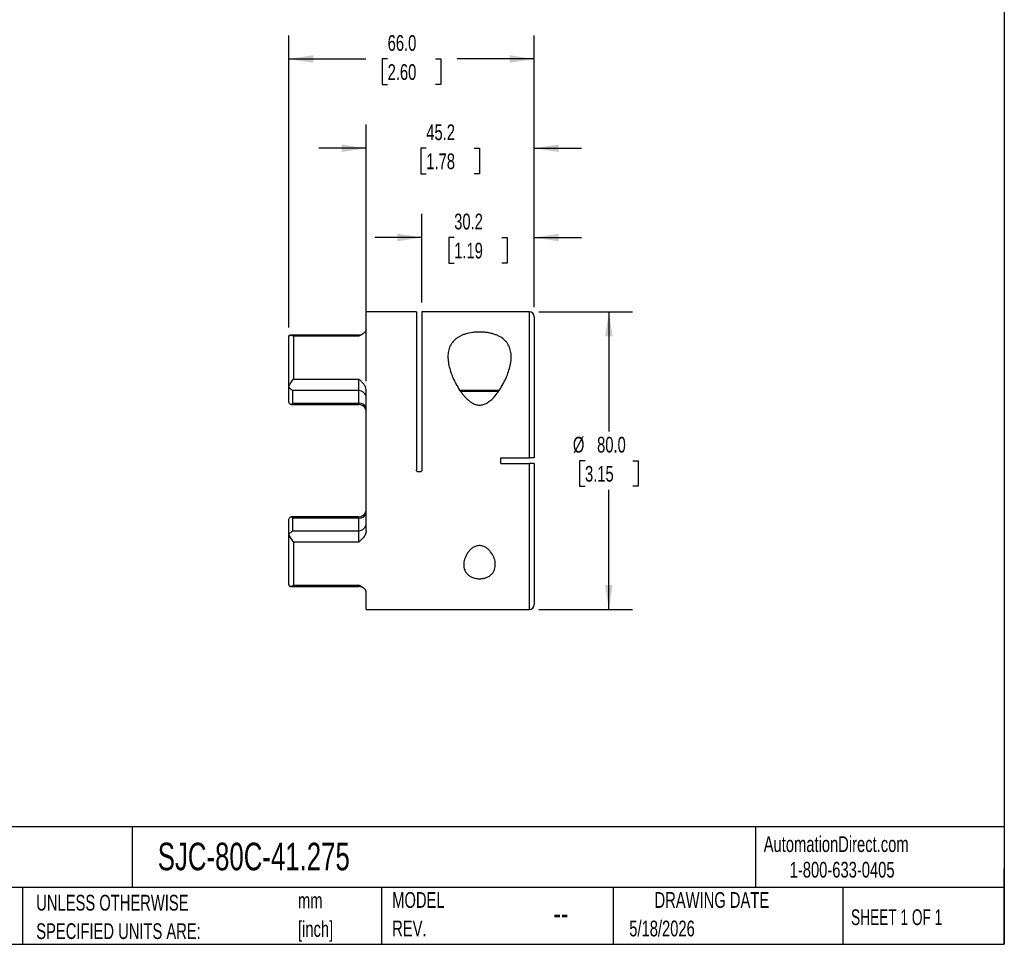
# Model space of a CAD drawing. Header units: millimetres. Extents: x 13 to 546, y 13 to 419.
# Tile 3 of 4: x 281 to 546, y 13 to 261. Entities that reach past the tile are written whole.
import ezdxf

# ---------------------------------------------------------------- set-up
doc = ezdxf.new("R2010")
doc.units = ezdxf.units.MM
doc.header["$LTSCALE"] = 2
doc.linetypes.add('SLD-Solid', pattern=[0])
doc.layers.add('DIMENSIONS', color=140, linetype='SLD-Solid', lineweight=25)
doc.layers.add('TEXT', color=140, linetype='SLD-Solid', lineweight=25)
doc.styles.add('SLDTEXTSTYLE0', font='TXT', dxfattribs={"width": 0.7})
doc.styles.add('SLDTEXTSTYLE1', font='TXT', dxfattribs={"width": 0.65})
doc.dimstyles.new('SLDDIMSTYLE1', dxfattribs={"dimtxt": 4.316016, "dimasz": 6.604, "dimexe": 0, "dimexo": 0.0625, "dimgap": 1.079004, "dimtad": 0, "dimtih": 1, "dimtoh": 1, "dimdec": 1, "dimrnd": 1e-09, "dimzin": 12, "dimdsep": 46, "dimtxsty": 'SLDTEXTSTYLE0', "dimsah": 1, "dimcen": 0.09, "dimadec": 0, "dimazin": 3, "dimtfac": 1, "dimtdec": 1, "dimtmove": 0, "dimatfit": 0, "dimfxl": 0, "dimfrac": 2, "dimtolj": 1, "dimtzin": 12, "dimarcsym": 0})
doc.dimstyles.new('SLDDIMSTYLE2', dxfattribs={"dimtxt": 4.316016, "dimasz": 6.604, "dimexe": 0, "dimexo": 0.0625, "dimgap": 1.079004, "dimtad": 0, "dimtih": 1, "dimtoh": 1, "dimdec": 1, "dimrnd": 1e-09, "dimzin": 4, "dimdsep": 46, "dimtxsty": 'SLDTEXTSTYLE0', "dimsah": 1, "dimcen": 0.09, "dimadec": 0, "dimazin": 1, "dimtfac": 1, "dimtdec": 1, "dimtofl": 0, "dimtmove": 0, "dimatfit": 3, "dimfxl": 0, "dimfrac": 2, "dimtolj": 1, "dimtzin": 12, "dimarcsym": 0})

# ---------------------------------------------------------------- blocks, each defined once
blk = doc.blocks.new('SW_NOTE_0')
at = {"layer": 'TEXT', "color": 0, "char_height": 4.233, "attachment_point": 1, "style": 'SLDTEXTSTYLE0'}
for s, insert in [('mm', (0, 5.46)), ('[inch]', (0, -2.19))]:
    blk.add_mtext(s, dxfattribs=dict(at, insert=insert))
blk = doc.blocks.new('SW_NOTE_0_1')
at = {"layer": 'TEXT', "color": 0, "char_height": 4.2333, "attachment_point": 1, "style": 'SLDTEXTSTYLE0'}
for s, insert in [('UNLESS OTHERWISE', (0, 5.46)), ('SPECIFIED UNITS ARE:', (0, -2.19))]:
    blk.add_mtext(s, dxfattribs=dict(at, insert=insert))
blk = doc.blocks.new('SW_NOTE_0_6')
at = {"layer": 'TEXT', "color": 0, "char_height": 4.233, "attachment_point": 1, "style": 'SLDTEXTSTYLE0'}
for s, insert in [('MODEL', (0, 5.46)), ('REV.', (0, -2.19))]:
    blk.add_mtext(s, dxfattribs=dict(at, insert=insert))
blk = doc.blocks.new('_D_1')
at = {"layer": 'DIMENSIONS'}
for p, q in [((389.47, 185.26), (389.47, 209.07)), ((419.67, 183.96), (419.67, 209.07)), ((389.47, 202.72), (376.77, 202.72)), ((398.15, 202.72), (396.7, 202.72)), ((396.7, 202.72), (396.7, 195.86)), ((410.98, 202.72), (412.43, 202.72)), ((412.43, 202.72), (412.43, 195.86)), ((419.67, 202.72), (432.37, 202.72)), ((396.7, 195.86), (398.15, 195.86)), ((412.43, 195.86), (410.98, 195.86))]:
    blk.add_line(p, q, dxfattribs=at)
for points in [[(389.47, 202.72), (382.86, 203.74), (382.86, 201.7)], [(419.67, 202.72), (426.27, 201.7), (426.27, 203.74)]]:
    blk.add_solid(points, dxfattribs=at)
at = {"layer": 'DIMENSIONS', "char_height": 4.233, "attachment_point": 1, "style": 'SLDTEXTSTYLE0'}
for s, insert in [('30.2', (398.15, 209.14)), ('1.19', (398.15, 201.32))]:
    blk.add_mtext(s, dxfattribs=dict(at, insert=insert))
blk = doc.blocks.new('_D_2')
at = {"layer": 'DIMENSIONS'}
for p, q in [((374.47, 164.14), (374.47, 233.07)), ((419.67, 183.96), (419.67, 233.07)), ((374.47, 226.72), (361.77, 226.72)), ((390.65, 226.72), (389.2, 226.72)), ((389.2, 226.72), (389.2, 219.86)), ((403.48, 226.72), (404.93, 226.72)), ((404.93, 226.72), (404.93, 219.86)), ((419.67, 226.72), (432.37, 226.72)), ((389.2, 219.86), (390.65, 219.86)), ((404.93, 219.86), (403.48, 219.86))]:
    blk.add_line(p, q, dxfattribs=at)
for points in [[(374.47, 226.72), (367.86, 227.74), (367.86, 225.7)], [(419.67, 226.72), (426.27, 225.7), (426.27, 227.74)]]:
    blk.add_solid(points, dxfattribs=at)
at = {"layer": 'DIMENSIONS', "char_height": 4.233, "attachment_point": 1, "style": 'SLDTEXTSTYLE0'}
for s, insert in [('45.2', (390.65, 233.14)), ('1.78', (390.65, 225.32))]:
    blk.add_mtext(s, dxfattribs=dict(at, insert=insert))
blk = doc.blocks.new('_D_3')
at = {"layer": 'DIMENSIONS'}
for p, q in [((353.67, 178.52), (353.67, 257.07)), ((419.67, 183.96), (419.67, 257.07)), ((353.67, 250.72), (374.4, 250.72)), ((380.25, 250.72), (378.8, 250.72)), ((378.8, 250.72), (378.8, 243.86)), ((393.08, 250.72), (394.53, 250.72)), ((394.53, 250.72), (394.53, 243.86)), ((419.67, 250.72), (398.93, 250.72)), ((378.8, 243.86), (380.25, 243.86)), ((394.53, 243.86), (393.08, 243.86))]:
    blk.add_line(p, q, dxfattribs=at)
for points in [[(353.67, 250.72), (360.27, 249.7), (360.27, 251.74)], [(419.67, 250.72), (413.06, 251.74), (413.06, 249.7)]]:
    blk.add_solid(points, dxfattribs=at)
at = {"layer": 'DIMENSIONS', "char_height": 4.233, "attachment_point": 1, "style": 'SLDTEXTSTYLE0'}
for s, insert in [('66.0', (380.25, 257.14)), ('2.60', (380.25, 249.32))]:
    blk.add_mtext(s, dxfattribs=dict(at, insert=insert))
blk = doc.blocks.new('_D_4')
at = {"layer": 'DIMENSIONS'}
for p, q in [((420.91, 182.72), (446.09, 182.72)), ((439.74, 182.72), (439.74, 150.55)), ((433.33, 142.72), (431.88, 142.72)), ((431.88, 142.72), (431.88, 135.86)), ((446.15, 142.72), (447.6, 142.72)), ((447.6, 142.72), (447.6, 135.86)), ((431.88, 135.86), (433.33, 135.86)), ((447.6, 135.86), (446.15, 135.86)), ((439.74, 102.72), (439.74, 134.89)), ((420.91, 102.72), (446.09, 102.72))]:
    blk.add_line(p, q, dxfattribs=at)
for points in [[(439.74, 182.72), (438.72, 176.12), (440.75, 176.12)], [(439.74, 102.72), (440.75, 109.32), (438.72, 109.32)]]:
    blk.add_solid(points, dxfattribs=at)
at = {"layer": 'DIMENSIONS', "char_height": 4.233, "attachment_point": 1, "style": 'SLDTEXTSTYLE0'}
for s, insert in [('%%c', (430.07, 149.14)), ('80.0', (436.58, 149.14)), ('3.15', (433.33, 141.32))]:
    blk.add_mtext(s, dxfattribs=dict(at, insert=insert))

msp = doc.modelspace()

# ---------------------------------------------------------------- linework, layer by layer
for p, q in [((387.97, 182.72), (374.47, 182.72)), ((374.47, 177.98), (374.47, 182.72)), ((387.97, 182.72), (387.97, 140.22)), ((418.37, 182.72), (389.47, 182.72)), ((389.47, 182.72), (389.47, 140.22)), ((418.37, 143.47), (418.37, 182.72)), ((419.67, 181.42), (419.67, 143.47)), ((353.67, 162.5), (353.67, 175.98)), ((372.47, 176.5), (354.12, 176.5)), ((354.97, 176.17), (354.97, 164.66)), ((372.47, 176.17), (354.97, 176.17)), ((372.47, 176.17), (372.47, 176.5)), ((354.97, 164.66), (372.47, 164.66)), ((372.47, 161.56), (372.47, 164.66)), ((353.67, 158.66), (353.67, 162.5)), ((372.47, 161.56), (354.67, 161.56)), ((354.67, 161.56), (354.67, 158.2)), ((372.47, 158.2), (372.47, 161.56)), ((374.47, 123.84), (374.47, 161.6)), ((399.59, 161.72), (410.31, 161.72)), ((410.06, 161.32), (399.85, 161.32)), ((354.26, 157.84), (372.47, 157.84)), ((354.67, 158.2), (372.47, 158.2)), ((372.47, 157.84), (372.47, 158.2)), ((410.71, 143.47), (418.37, 143.47)), ((410.71, 141.97), (418.37, 141.97)), ((418.37, 102.72), (418.37, 141.97)), ((419.67, 141.97), (419.67, 104.02)), ((388.97, 139.72), (388.47, 139.72)), ((372.47, 127.6), (354.26, 127.6)), ((354.67, 127.24), (354.67, 123.88)), ((372.47, 127.24), (354.67, 127.24)), ((372.47, 127.24), (372.47, 127.6)), ((372.47, 123.88), (372.47, 127.24)), ((353.67, 122.94), (353.67, 126.78)), ((353.67, 109.46), (353.67, 122.94)), ((354.67, 123.88), (372.47, 123.88)), ((372.47, 120.78), (372.47, 123.88)), ((354.97, 120.78), (354.97, 109.27)), ((372.47, 120.78), (354.97, 120.78)), ((354.12, 108.94), (372.47, 108.94)), ((354.97, 109.27), (372.47, 109.27)), ((372.47, 108.94), (372.47, 109.27)), ((374.47, 102.72), (374.47, 107.46)), ((374.47, 102.72), (418.37, 102.72))]:
    msp.add_line(p, q)
for centre, radius, start, end in [((418.37, 181.42), 1.3, 0, 90), ((372.47, 178.5), 2, 270, 305.3642), ((372.47, 159.56), 2, 0, 90), ((372.63, 156.36), 1.85, 6.1411, 95.0427), ((372.47, 155.84), 2, 21.7172, 90), ((372.63, 129.08), 1.85, 264.9573, 353.8589), ((372.47, 129.6), 2, 270, 338.264), ((372.47, 125.88), 2, 270, 0), ((372.47, 106.94), 2, 54.8633, 90), ((418.37, 104.02), 1.3, 270, 0)]:
    msp.add_arc(centre, radius, start, end)
for points, knots in [([(374.47, 177.98), (374.47, 177.82), (374.4, 177.65), (374.17, 177.32), (374.01, 177.17), (373.63, 176.86), (373.41, 176.72), (372.95, 176.44), (372.71, 176.3), (372.47, 176.17)], [0, 0, 0, 0, 0.25, 0.25, 0.5, 0.5, 0.75, 0.75, 1, 1, 1, 1]), ([(353.67, 176.18), (353.69, 176.24), (353.71, 176.29), (353.77, 176.37), (353.81, 176.41), (353.94, 176.48), (354.05, 176.5), (354.29, 176.49), (354.42, 176.45), (354.69, 176.34), (354.83, 176.26), (354.97, 176.17)], [0, 0, 0, 0, 0.125, 0.125, 0.25, 0.25, 0.5, 0.5, 0.75, 0.75, 1, 1, 1, 1]), ([(413.47, 170.68), (413.47, 169.65), (413.29, 168.59), (412.84, 166.96), (412.66, 166.4), (412.23, 165.28), (411.99, 164.73), (411.45, 163.62), (411.15, 163.06), (410.66, 162.24), (410.49, 161.97), (410.12, 161.42), (409.93, 161.15), (409.33, 160.36), (408.9, 159.84), (408.17, 159.13), (407.91, 158.9), (407.35, 158.48), (407.06, 158.29), (406.42, 157.97), (406.09, 157.84), (405.57, 157.72), (405.39, 157.69), (405.03, 157.67), (404.85, 157.67), (404.49, 157.7), (404.32, 157.73), (403.97, 157.81), (403.8, 157.87), (403.3, 158.06), (402.99, 158.23), (402.4, 158.61), (402.12, 158.82), (401.61, 159.28), (401.37, 159.51), (400.9, 160.01), (400.68, 160.27), (400.27, 160.79), (400.07, 161.05), (399.5, 161.86), (399.16, 162.4), (398.54, 163.51), (398.25, 164.07), (397.49, 165.74), (397.09, 166.85), (396.69, 168.48), (396.59, 169.02), (396.5, 169.82), (396.48, 170.08), (396.46, 170.6), (396.46, 170.85), (396.5, 171.61), (396.57, 172.09), (396.76, 172.79), (396.83, 173.02), (397.01, 173.47), (397.12, 173.69), (397.48, 174.32), (397.78, 174.71), (398.34, 175.25), (398.54, 175.43), (398.98, 175.75), (399.21, 175.9), (399.71, 176.18), (399.97, 176.31), (400.53, 176.55), (400.82, 176.66), (401.75, 176.95), (402.41, 177.09), (403.45, 177.23), (403.81, 177.26), (404.52, 177.3), (404.88, 177.31), (405.59, 177.29), (405.95, 177.27), (406.66, 177.21), (407, 177.16), (407.68, 177.04), (408.01, 176.97), (408.65, 176.8), (408.97, 176.71), (409.55, 176.49), (409.83, 176.37), (410.37, 176.11), (410.62, 175.96), (411.32, 175.51), (411.72, 175.16), (412.23, 174.59), (412.38, 174.39), (412.65, 173.98), (412.77, 173.77), (412.97, 173.34), (413.06, 173.12), (413.21, 172.66), (413.28, 172.42), (413.42, 171.7), (413.47, 171.2), (413.47, 170.68)], [0, 0, 0, 0, 0.0625, 0.0625, 0.09375, 0.09375, 0.125, 0.125, 0.15625, 0.15625, 0.171875, 0.171875, 0.1875, 0.1875, 0.21875, 0.21875, 0.234375, 0.234375, 0.25, 0.25, 0.265625, 0.265625, 0.273437, 0.273437, 0.28125, 0.28125, 0.289062, 0.289062, 0.296875, 0.296875, 0.3125, 0.3125, 0.328125, 0.328125, 0.34375, 0.34375, 0.359375, 0.359375, 0.375, 0.375, 0.40625, 0.40625, 0.4375, 0.4375, 0.5, 0.5, 0.53125, 0.53125, 0.546875, 0.546875, 0.5625, 0.5625, 0.59375, 0.59375, 0.609375, 0.609375, 0.625, 0.625, 0.65625, 0.65625, 0.671875, 0.671875, 0.6875, 0.6875, 0.703125, 0.703125, 0.71875, 0.71875, 0.75, 0.75, 0.765625, 0.765625, 0.78125, 0.78125, 0.796875, 0.796875, 0.8125, 0.8125, 0.828125, 0.828125, 0.84375, 0.84375, 0.859375, 0.859375, 0.875, 0.875, 0.90625, 0.90625, 0.921875, 0.921875, 0.9375, 0.9375, 0.953125, 0.953125, 0.96875, 0.96875, 1, 1, 1, 1]), ([(353.67, 162.48), (353.69, 162.57), (353.71, 162.67), (353.77, 162.87), (353.81, 162.97), (353.94, 163.26), (354.05, 163.46), (354.29, 163.83), (354.42, 164.01), (354.69, 164.35), (354.83, 164.51), (354.97, 164.66)], [0, 0, 0, 0, 0.125, 0.125, 0.25, 0.25, 0.5, 0.5, 0.75, 0.75, 1, 1, 1, 1]), ([(374.47, 161.6), (374.47, 161.91), (374.4, 162.21), (374.17, 162.79), (374.01, 163.06), (373.63, 163.56), (373.41, 163.79), (372.95, 164.24), (372.71, 164.45), (372.47, 164.66)], [0, 0, 0, 0, 0.25, 0.25, 0.5, 0.5, 0.75, 0.75, 1, 1, 1, 1]), ([(353.67, 162.48), (353.8, 162.36), (353.92, 162.24), (354.15, 162.03), (354.26, 161.93), (354.44, 161.76), (354.52, 161.69), (354.63, 161.59), (354.67, 161.56), (354.67, 161.56)], [0, 0, 0, 0, 0.25, 0.25, 0.5, 0.5, 0.75, 0.75, 1, 1, 1, 1]), ([(353.99, 157.88), (353.94, 157.95), (353.9, 158.02), (353.82, 158.16), (353.79, 158.23), (353.7, 158.43), (353.67, 158.56), (353.67, 158.66)], [0, 0, 0, 0, 0.25, 0.25, 0.5, 0.5, 1, 1, 1, 1]), ([(354.67, 158.2), (354.67, 158.11), (354.65, 158.04), (354.58, 157.93), (354.52, 157.9), (354.4, 157.85), (354.33, 157.84), (354.17, 157.85), (354.08, 157.86), (353.99, 157.88)], [0, 0, 0, 0, 0.25, 0.25, 0.5, 0.5, 0.75, 0.75, 1, 1, 1, 1]), ([(374.47, 155.87), (374.46, 156.01), (374.44, 156.26), (374.35, 156.49), (374.31, 156.58)], [0, 0, 0, 0, 0.587927, 1, 1, 1, 1]), ([(419.67, 143.47), (419.67, 143.47), (419.63, 143.47), (419.53, 143.47), (419.49, 143.47), (419.4, 143.47), (419.34, 143.47), (419.16, 143.47), (419.02, 143.47), (418.71, 143.47), (418.54, 143.47), (418.37, 143.47)], [0, 0, 0, 0, 0.25, 0.25, 0.375, 0.375, 0.5, 0.5, 0.75, 0.75, 1, 1, 1, 1]), ([(419.67, 141.97), (419.67, 141.97), (419.63, 141.97), (419.53, 141.97), (419.49, 141.97), (419.4, 141.97), (419.34, 141.97), (419.16, 141.97), (419.02, 141.97), (418.71, 141.97), (418.54, 141.97), (418.37, 141.97)], [0, 0, 0, 0, 0.25, 0.25, 0.375, 0.375, 0.5, 0.5, 0.75, 0.75, 1, 1, 1, 1]), ([(388.47, 139.72), (388.33, 139.72), (388.2, 139.77), (388.02, 139.96), (387.97, 140.09), (387.97, 140.22)], [0, 0, 0, 0, 0.5, 0.5, 1, 1, 1, 1]), ([(389.47, 140.22), (389.47, 140.09), (389.41, 139.96), (389.23, 139.77), (389.1, 139.72), (388.97, 139.72)], [0, 0, 0, 0, 0.5, 0.5, 1, 1, 1, 1]), ([(353.67, 126.78), (353.67, 126.83), (353.67, 126.88), (353.7, 127.01), (353.73, 127.07), (353.81, 127.27), (353.9, 127.42), (353.99, 127.55)], [0, 0, 0, 0, 0.25, 0.25, 0.5, 0.5, 1, 1, 1, 1]), ([(353.99, 127.55), (354.08, 127.58), (354.17, 127.59), (354.33, 127.6), (354.4, 127.59), (354.52, 127.54), (354.58, 127.51), (354.65, 127.4), (354.67, 127.33), (354.67, 127.24)], [0, 0, 0, 0, 0.25, 0.25, 0.5, 0.5, 0.75, 0.75, 1, 1, 1, 1]), ([(374.31, 128.86), (374.35, 128.95), (374.44, 129.18), (374.46, 129.42), (374.47, 129.57)], [0, 0, 0, 0, 0.414043, 1, 1, 1, 1]), ([(354.67, 123.88), (354.67, 123.88), (354.63, 123.85), (354.52, 123.75), (354.44, 123.68), (354.16, 123.42), (353.93, 123.2), (353.67, 122.96)], [0, 0, 0, 0, 0.25, 0.25, 0.5, 0.5, 1, 1, 1, 1]), ([(353.67, 122.96), (353.69, 122.87), (353.71, 122.77), (353.77, 122.57), (353.81, 122.47), (353.94, 122.18), (354.05, 121.98), (354.29, 121.61), (354.42, 121.43), (354.69, 121.09), (354.83, 120.93), (354.97, 120.78)], [0, 0, 0, 0, 0.125, 0.125, 0.25, 0.25, 0.5, 0.5, 0.75, 0.75, 1, 1, 1, 1]), ([(374.47, 123.84), (374.47, 123.66), (374.44, 123.48), (374.36, 123.13), (374.3, 122.96), (374.07, 122.46), (373.86, 122.16), (373.62, 121.88)], [0, 0, 0, 0, 0.25, 0.25, 0.5, 0.5, 1, 1, 1, 1]), ([(400.72, 114.75), (400.72, 115.25), (400.8, 115.75), (401.1, 116.75), (401.33, 117.25), (401.78, 117.97), (401.95, 118.2), (402.34, 118.66), (402.56, 118.87), (403.05, 119.27), (403.32, 119.44), (403.77, 119.65), (403.92, 119.72), (404.25, 119.81), (404.42, 119.85), (404.76, 119.89), (404.93, 119.9), (405.28, 119.89), (405.45, 119.86), (405.78, 119.79), (405.95, 119.74), (406.26, 119.61), (406.4, 119.54), (406.69, 119.38), (406.83, 119.3), (407.08, 119.11), (407.2, 119.01), (407.54, 118.7), (407.75, 118.48), (408.3, 117.79), (408.57, 117.3), (408.89, 116.55), (408.97, 116.3), (409.11, 115.8), (409.15, 115.55), (409.21, 115.05), (409.22, 114.8), (409.2, 114.32), (409.17, 114.08), (409.06, 113.61), (408.98, 113.38), (408.78, 112.93), (408.65, 112.72), (408.34, 112.32), (408.16, 112.13), (407.73, 111.79), (407.49, 111.63), (406.95, 111.36), (406.66, 111.25), (406.19, 111.12), (406.02, 111.08), (405.69, 111.03), (405.52, 111.01), (405.01, 110.97), (404.66, 110.98), (404.15, 111.04), (403.98, 111.07), (403.66, 111.14), (403.5, 111.18), (403.19, 111.28), (403.05, 111.34), (402.77, 111.46), (402.63, 111.53), (402.25, 111.75), (402.02, 111.92), (401.63, 112.28), (401.46, 112.48), (401.18, 112.89), (401.06, 113.11), (400.79, 113.79), (400.72, 114.26), (400.72, 114.75)], [0, 0, 0, 0, 0.0625, 0.0625, 0.125, 0.125, 0.15625, 0.15625, 0.1875, 0.1875, 0.21875, 0.21875, 0.234375, 0.234375, 0.25, 0.25, 0.265625, 0.265625, 0.28125, 0.28125, 0.296875, 0.296875, 0.3125, 0.3125, 0.328125, 0.328125, 0.34375, 0.34375, 0.375, 0.375, 0.4375, 0.4375, 0.46875, 0.46875, 0.5, 0.5, 0.53125, 0.53125, 0.5625, 0.5625, 0.59375, 0.59375, 0.625, 0.625, 0.65625, 0.65625, 0.6875, 0.6875, 0.71875, 0.71875, 0.734375, 0.734375, 0.75, 0.75, 0.78125, 0.78125, 0.796875, 0.796875, 0.8125, 0.8125, 0.828125, 0.828125, 0.84375, 0.84375, 0.875, 0.875, 0.90625, 0.90625, 0.9375, 0.9375, 1, 1, 1, 1]), ([(353.67, 109.26), (353.69, 109.2), (353.71, 109.15), (353.77, 109.07), (353.81, 109.03), (353.94, 108.96), (354.05, 108.94), (354.29, 108.95), (354.42, 108.99), (354.69, 109.1), (354.83, 109.18), (354.97, 109.27)], [0, 0, 0, 0, 0.125, 0.125, 0.25, 0.25, 0.5, 0.5, 0.75, 0.75, 1, 1, 1, 1]), ([(374.47, 107.46), (374.47, 107.62), (374.4, 107.79), (374.17, 108.12), (374.01, 108.27), (373.63, 108.58), (373.41, 108.72), (372.95, 109), (372.71, 109.13), (372.47, 109.27)], [0, 0, 0, 0, 0.25, 0.25, 0.5, 0.5, 0.75, 0.75, 1, 1, 1, 1])]:
    msp.add_open_spline(points, degree=3, knots=knots)
for points in [[(353.67, 176.18), (353.67, 176.11), (353.67, 176.05), (353.67, 175.98)], [(353.67, 162.5), (353.67, 162.5), (353.67, 162.49), (353.67, 162.48)], [(410.72, 142.72), (410.72, 142.97), (410.71, 143.22), (410.71, 143.47)], [(410.71, 141.97), (410.71, 142.22), (410.72, 142.47), (410.72, 142.72)], [(353.67, 122.96), (353.67, 122.95), (353.67, 122.94), (353.67, 122.94)], [(373.62, 121.88), (373.27, 121.48), (372.87, 121.13), (372.47, 120.78)], [(353.67, 109.46), (353.67, 109.39), (353.67, 109.33), (353.67, 109.26)]]:
    msp.add_open_spline(points, degree=3)
at = {"layer": 'TEXT'}
for p, q in [((546.1, 419.1), (546.1, 12.7)), ((546.1, 44.25), (12.7, 44.25)), ((311.52, 44.25), (311.52, 27.94)), ((479.15, 44.25), (479.15, 27.94)), ((546.1, 12.7), (546.1, 33.02)), ((546.1, 27.94), (12.7, 27.94)), ((282, 27.94), (282, 12.7)), ((378.6, 27.94), (378.6, 12.7)), ((440.93, 27.94), (440.93, 12.7)), ((502.7, 27.94), (502.7, 12.7)), ((12.7, 12.7), (546.1, 12.7))]:
    msp.add_line(p, q, dxfattribs=at)

# ---------------------------------------------------------------- block references
for name, p in [('SW_NOTE_0_6', (381.47, 21.27)), ('SW_NOTE_0_1', (285.74, 20.54)), ('SW_NOTE_0', (356.13, 21.12))]:
    msp.add_blockref(name, p, dxfattribs=at)

# ---------------------------------------------------------------- texts
for s, insert, char_height, attachment_point, style in [('SJC-80C-41.275', (318.42, 40.01), 7.4083, 1, 'SLDTEXTSTYLE0'), ('AutomationDirect.com', (481.39, 41.75), 4.2333, 1, 'SLDTEXTSTYLE0'), ('1-800-633-0405', (488.38, 34.87), 4.2333, 1, 'SLDTEXTSTYLE0'), ('DRAWING DATE', (467.45, 26.73), 4.2333, 2, 'SLDTEXTSTYLE0'), ('SHEET 1 OF 1', (504.88, 22.1), 4.2333, 1, 'SLDTEXTSTYLE1'), ('--', (424.86, 24.22), 6.35, 1, 'SLDTEXTSTYLE0'), ('5/18/2026', (445.23, 19.07), 4.233, 1, 'SLDTEXTSTYLE0')]:
    msp.add_mtext(s, dxfattribs=dict(at, insert=insert, char_height=char_height, attachment_point=attachment_point, style=style))

# ---------------------------------------------------------------- dimensions: what is measured, and where the dimension line sits
at = {"layer": 'DIMENSIONS'}
for base, p2, dimstyle, picture, middle in [((353.67, 250.72), (353.67, 175.98), 'SLDDIMSTYLE2', '_D_3', (386.67, 250.72)), ((374.47, 226.72), (374.47, 161.6), 'SLDDIMSTYLE1', '_D_2', (397.07, 226.72))]:
    dim = msp.add_linear_dim(base=base, p1=(419.67, 181.42), p2=p2, dimstyle=dimstyle, dxfattribs=at)
    dim.commit()
    dim.dimension.update_dxf_attribs({"geometry": picture, "text_midpoint": middle, "dimtype": 160})
dim = msp.add_linear_dim(base=(419.67, 202.72), p1=(389.47, 182.72), p2=(419.67, 181.42), angle=0, dimstyle='SLDDIMSTYLE1', dxfattribs=at)
dim.commit()
dim.dimension.update_dxf_attribs({"geometry": '_D_1', "text_midpoint": (404.57, 202.72), "dimtype": 160})
dim = msp.add_linear_dim(base=(439.74, 182.72), p1=(418.37, 102.72), p2=(418.37, 182.72), angle=90, text='%%c<>', dimstyle='SLDDIMSTYLE2', dxfattribs=at)
dim.commit()
dim.dimension.update_dxf_attribs({"geometry": '_D_4', "text_midpoint": (439.74, 142.72), "dimtype": 160})

doc.saveas('drawing.dxf')
